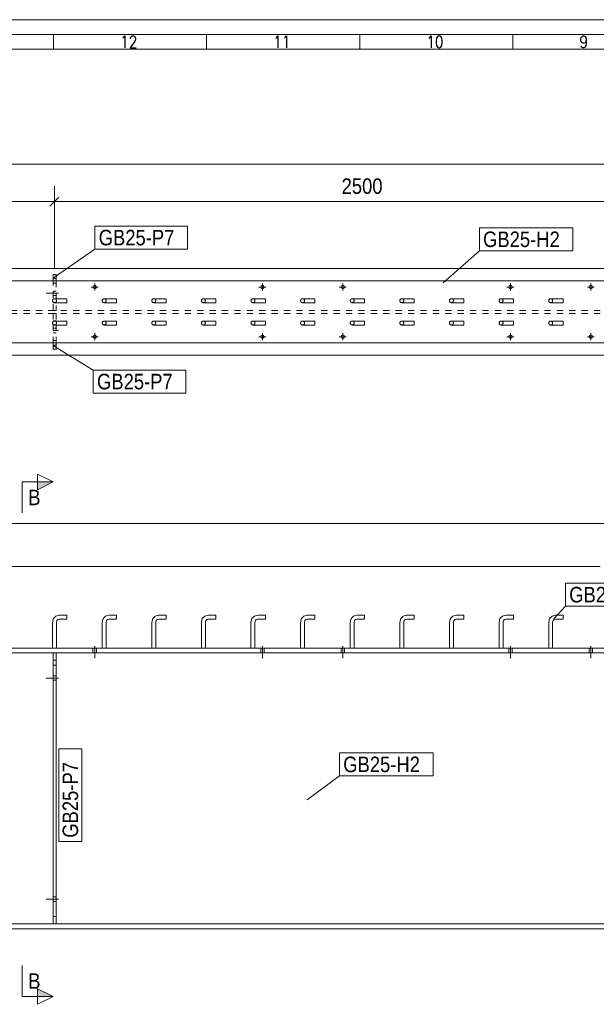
# Model space of a CAD drawing. Header units: millimetres. Extents: x 2 to 405, y 5 to 282.
# Tile 3 of 7: x 101 to 194, y 123 to 282. Entities that reach past the tile are written whole.
import ezdxf

# ---------------------------------------------------------------- set-up
doc = ezdxf.new("R2010")
doc.units = ezdxf.units.MM
for name, pattern in [('XKITLINE00', [0]), ('XKITLINE01', [4, 1, -1, 1, -1]), ('XKITLINE02', [4, 2, -2])]:
    doc.linetypes.add(name, pattern=pattern)
for name, color, linetype, lineweight in [('Bolt', 7, 'Continuous', 0), ('DrawingSheet', 5, 'Continuous', 0), ('OtherObjectType', 1, 'Continuous', 0), ('Part', 2, 'Continuous', 0), ('PartMark', 3, 'Continuous', 0), ('Section', 6, 'Continuous', 0), ('Z-DIMENSIONS', 1, 'Continuous', 0)]:
    doc.layers.add(name, color=color, linetype=linetype, lineweight=lineweight)
doc.styles.add('ARIAL', font='ARIAL.TTF')
doc.styles.add('ROMANS', font='ROMANS__.TTF')

# ---------------------------------------------------------------- blocks, each defined once
blk = doc.blocks.new('*A6')
at = {"layer": 'Part', "linetype": 'XKITLINE00', "lineweight": 0}
for p, q in [((130.39, 185.44), (130.78, 185.83)), ((130.78, 185.83), (131.32, 185.98)), ((131.32, 185.98), (132.56, 185.98)), ((132.56, 185.98), (132.56, 185.88)), ((132.56, 185.88), (132.56, 185.34)), ((130.39, 185.44), (130.24, 184.9)), ((130.24, 184.9), (130.24, 180.66)), ((130.88, 184.9), (130.94, 185.12)), ((130.88, 180.66), (130.88, 184.9)), ((130.94, 185.12), (131.1, 185.28)), ((131.32, 185.34), (131.1, 185.28)), ((132.56, 185.34), (131.32, 185.34))]:
    blk.add_line(p, q, dxfattribs=at)
at = {"layer": 'Part', "linetype": 'XKITLINE01', "lineweight": 0}
blk.add_line((130.24, 180.66), (130.88, 180.66), dxfattribs=at)
blk = doc.blocks.new('*A7')
at = {"layer": 'Part', "linetype": 'XKITLINE01', "lineweight": 0}
for p, q in [((138.39, 185.44), (138.78, 185.83)), ((138.78, 185.83), (139.32, 185.98)), ((139.32, 185.98), (140.56, 185.98)), ((140.56, 185.98), (140.56, 185.34)), ((138.39, 185.44), (138.24, 184.9)), ((138.24, 184.9), (138.24, 180.66)), ((138.88, 184.9), (138.94, 185.12)), ((138.88, 180.66), (138.88, 184.9)), ((138.94, 185.12), (139.1, 185.28)), ((139.32, 185.34), (139.1, 185.28)), ((140.56, 185.34), (139.32, 185.34)), ((138.24, 180.66), (138.88, 180.66))]:
    blk.add_line(p, q, dxfattribs=at)
blk = doc.blocks.new('*A8')
at = {"layer": 'Part', "linetype": 'XKITLINE00', "lineweight": 0}
for p, q in [((138.39, 185.44), (138.78, 185.83)), ((138.78, 185.83), (139.32, 185.98)), ((139.32, 185.98), (140.56, 185.98)), ((140.56, 185.98), (140.56, 185.88)), ((140.56, 185.88), (140.56, 185.34)), ((138.39, 185.44), (138.24, 184.9)), ((138.24, 184.9), (138.24, 180.66)), ((138.88, 184.9), (138.94, 185.12)), ((138.88, 180.66), (138.88, 184.9)), ((138.94, 185.12), (139.1, 185.28)), ((139.32, 185.34), (139.1, 185.28)), ((140.56, 185.34), (139.32, 185.34))]:
    blk.add_line(p, q, dxfattribs=at)
at = {"layer": 'Part', "linetype": 'XKITLINE01', "lineweight": 0}
blk.add_line((138.24, 180.66), (138.88, 180.66), dxfattribs=at)
blk = doc.blocks.new('*A9')
at = {"layer": 'Part', "linetype": 'XKITLINE01', "lineweight": 0}
for p, q in [((146.39, 185.44), (146.78, 185.83)), ((146.78, 185.83), (147.32, 185.98)), ((147.32, 185.98), (148.56, 185.98)), ((148.56, 185.98), (148.56, 185.34)), ((146.39, 185.44), (146.24, 184.9)), ((146.24, 184.9), (146.24, 180.66)), ((146.88, 184.9), (146.94, 185.12)), ((146.88, 180.66), (146.88, 184.9)), ((146.94, 185.12), (147.1, 185.28)), ((147.32, 185.34), (147.1, 185.28)), ((148.56, 185.34), (147.32, 185.34)), ((146.24, 180.66), (146.88, 180.66))]:
    blk.add_line(p, q, dxfattribs=at)
blk = doc.blocks.new('*A10')
at = {"layer": 'Part', "linetype": 'XKITLINE00', "lineweight": 0}
for p, q in [((146.39, 185.44), (146.78, 185.83)), ((146.78, 185.83), (147.32, 185.98)), ((147.32, 185.98), (148.56, 185.98)), ((148.56, 185.98), (148.56, 185.88)), ((148.56, 185.88), (148.56, 185.34)), ((146.39, 185.44), (146.24, 184.9)), ((146.24, 184.9), (146.24, 180.66)), ((146.88, 184.9), (146.94, 185.12)), ((146.88, 180.66), (146.88, 184.9)), ((146.94, 185.12), (147.1, 185.28)), ((147.32, 185.34), (147.1, 185.28)), ((148.56, 185.34), (147.32, 185.34))]:
    blk.add_line(p, q, dxfattribs=at)
at = {"layer": 'Part', "linetype": 'XKITLINE01', "lineweight": 0}
blk.add_line((146.24, 180.66), (146.88, 180.66), dxfattribs=at)
blk = doc.blocks.new('*A11')
at = {"layer": 'Part', "linetype": 'XKITLINE01', "lineweight": 0}
for p, q in [((154.39, 185.44), (154.78, 185.83)), ((154.78, 185.83), (155.32, 185.98)), ((155.32, 185.98), (156.56, 185.98)), ((156.56, 185.98), (156.56, 185.34)), ((154.39, 185.44), (154.24, 184.9)), ((154.24, 184.9), (154.24, 180.66)), ((154.88, 184.9), (154.94, 185.12)), ((154.88, 180.66), (154.88, 184.9)), ((154.94, 185.12), (155.1, 185.28)), ((155.32, 185.34), (155.1, 185.28)), ((156.56, 185.34), (155.32, 185.34)), ((154.24, 180.66), (154.88, 180.66))]:
    blk.add_line(p, q, dxfattribs=at)
blk = doc.blocks.new('*A12')
at = {"layer": 'Part', "linetype": 'XKITLINE00', "lineweight": 0}
for p, q in [((154.39, 185.44), (154.78, 185.83)), ((154.78, 185.83), (155.32, 185.98)), ((155.32, 185.98), (156.56, 185.98)), ((156.56, 185.98), (156.56, 185.88)), ((156.56, 185.88), (156.56, 185.34)), ((154.39, 185.44), (154.24, 184.9)), ((154.24, 184.9), (154.24, 180.66)), ((154.88, 184.9), (154.94, 185.12)), ((154.88, 180.66), (154.88, 184.9)), ((154.94, 185.12), (155.1, 185.28)), ((155.32, 185.34), (155.1, 185.28)), ((156.56, 185.34), (155.32, 185.34))]:
    blk.add_line(p, q, dxfattribs=at)
at = {"layer": 'Part', "linetype": 'XKITLINE01', "lineweight": 0}
blk.add_line((154.24, 180.66), (154.88, 180.66), dxfattribs=at)
blk = doc.blocks.new('*A13')
at = {"layer": 'Part', "linetype": 'XKITLINE01', "lineweight": 0}
for p, q in [((162.39, 185.44), (162.78, 185.83)), ((162.78, 185.83), (163.32, 185.98)), ((163.32, 185.98), (164.56, 185.98)), ((164.56, 185.98), (164.56, 185.34)), ((162.39, 185.44), (162.24, 184.9)), ((162.24, 184.9), (162.24, 180.66)), ((162.88, 184.9), (162.94, 185.12)), ((162.88, 180.66), (162.88, 184.9)), ((162.94, 185.12), (163.1, 185.28)), ((163.32, 185.34), (163.1, 185.28)), ((164.56, 185.34), (163.32, 185.34)), ((162.24, 180.66), (162.88, 180.66))]:
    blk.add_line(p, q, dxfattribs=at)
blk = doc.blocks.new('*A14')
at = {"layer": 'Part', "linetype": 'XKITLINE00', "lineweight": 0}
for p, q in [((162.39, 185.44), (162.78, 185.83)), ((162.78, 185.83), (163.32, 185.98)), ((163.32, 185.98), (164.56, 185.98)), ((164.56, 185.98), (164.56, 185.88)), ((164.56, 185.88), (164.56, 185.34)), ((162.39, 185.44), (162.24, 184.9)), ((162.24, 184.9), (162.24, 180.66)), ((162.88, 184.9), (162.94, 185.12)), ((162.88, 180.66), (162.88, 184.9)), ((162.94, 185.12), (163.1, 185.28)), ((163.32, 185.34), (163.1, 185.28)), ((164.56, 185.34), (163.32, 185.34))]:
    blk.add_line(p, q, dxfattribs=at)
at = {"layer": 'Part', "linetype": 'XKITLINE01', "lineweight": 0}
blk.add_line((162.24, 180.66), (162.88, 180.66), dxfattribs=at)
blk = doc.blocks.new('*A15')
at = {"layer": 'Part', "linetype": 'XKITLINE01', "lineweight": 0}
for p, q in [((170.39, 185.44), (170.78, 185.83)), ((170.78, 185.83), (171.32, 185.98)), ((171.32, 185.98), (172.56, 185.98)), ((172.56, 185.98), (172.56, 185.34)), ((170.39, 185.44), (170.24, 184.9)), ((170.24, 184.9), (170.24, 180.66)), ((170.88, 184.9), (170.94, 185.12)), ((170.88, 180.66), (170.88, 184.9)), ((170.94, 185.12), (171.1, 185.28)), ((171.32, 185.34), (171.1, 185.28)), ((172.56, 185.34), (171.32, 185.34)), ((170.24, 180.66), (170.88, 180.66))]:
    blk.add_line(p, q, dxfattribs=at)
blk = doc.blocks.new('*A16')
at = {"layer": 'Part', "linetype": 'XKITLINE00', "lineweight": 0}
for p, q in [((170.39, 185.44), (170.78, 185.83)), ((170.78, 185.83), (171.32, 185.98)), ((171.32, 185.98), (172.56, 185.98)), ((172.56, 185.98), (172.56, 185.88)), ((172.56, 185.88), (172.56, 185.34)), ((170.39, 185.44), (170.24, 184.9)), ((170.24, 184.9), (170.24, 180.66)), ((170.88, 184.9), (170.94, 185.12)), ((170.88, 180.66), (170.88, 184.9)), ((170.94, 185.12), (171.1, 185.28)), ((171.32, 185.34), (171.1, 185.28)), ((172.56, 185.34), (171.32, 185.34))]:
    blk.add_line(p, q, dxfattribs=at)
at = {"layer": 'Part', "linetype": 'XKITLINE01', "lineweight": 0}
blk.add_line((170.24, 180.66), (170.88, 180.66), dxfattribs=at)
blk = doc.blocks.new('*A17')
at = {"layer": 'Part', "linetype": 'XKITLINE01', "lineweight": 0}
for p, q in [((178.39, 185.44), (178.78, 185.83)), ((178.78, 185.83), (179.32, 185.98)), ((179.32, 185.98), (180.56, 185.98)), ((180.56, 185.98), (180.56, 185.34)), ((178.39, 185.44), (178.24, 184.9)), ((178.24, 184.9), (178.24, 180.66)), ((178.88, 184.9), (178.94, 185.12)), ((178.88, 180.66), (178.88, 184.9)), ((178.94, 185.12), (179.1, 185.28)), ((179.32, 185.34), (179.1, 185.28)), ((180.56, 185.34), (179.32, 185.34)), ((178.24, 180.66), (178.88, 180.66))]:
    blk.add_line(p, q, dxfattribs=at)
blk = doc.blocks.new('*A18')
at = {"layer": 'Part', "linetype": 'XKITLINE00', "lineweight": 0}
for p, q in [((178.39, 185.44), (178.78, 185.83)), ((178.78, 185.83), (179.32, 185.98)), ((179.32, 185.98), (180.56, 185.98)), ((180.56, 185.98), (180.56, 185.88)), ((180.56, 185.88), (180.56, 185.34)), ((178.39, 185.44), (178.24, 184.9)), ((178.24, 184.9), (178.24, 180.66)), ((178.88, 184.9), (178.94, 185.12)), ((178.88, 180.66), (178.88, 184.9)), ((178.94, 185.12), (179.1, 185.28)), ((179.32, 185.34), (179.1, 185.28)), ((180.56, 185.34), (179.32, 185.34))]:
    blk.add_line(p, q, dxfattribs=at)
at = {"layer": 'Part', "linetype": 'XKITLINE01', "lineweight": 0}
blk.add_line((178.24, 180.66), (178.88, 180.66), dxfattribs=at)
blk = doc.blocks.new('*A19')
at = {"layer": 'Part', "linetype": 'XKITLINE01', "lineweight": 0}
for p, q in [((186.39, 185.44), (186.78, 185.83)), ((186.78, 185.83), (187.32, 185.98)), ((187.32, 185.98), (188.56, 185.98)), ((188.56, 185.98), (188.56, 185.34)), ((186.39, 185.44), (186.24, 184.9)), ((186.24, 184.9), (186.24, 180.66)), ((186.88, 184.9), (186.94, 185.12)), ((186.88, 180.66), (186.88, 184.9)), ((186.94, 185.12), (187.1, 185.28)), ((187.32, 185.34), (187.1, 185.28)), ((188.56, 185.34), (187.32, 185.34)), ((186.24, 180.66), (186.88, 180.66))]:
    blk.add_line(p, q, dxfattribs=at)
blk = doc.blocks.new('*A20')
at = {"layer": 'Part', "linetype": 'XKITLINE00', "lineweight": 0}
for p, q in [((186.39, 185.44), (186.78, 185.83)), ((186.78, 185.83), (187.32, 185.98)), ((187.32, 185.98), (188.56, 185.98)), ((188.56, 185.98), (188.56, 185.88)), ((188.56, 185.88), (188.56, 185.34)), ((186.39, 185.44), (186.24, 184.9)), ((186.24, 184.9), (186.24, 180.66)), ((186.88, 184.9), (186.94, 185.12)), ((186.88, 180.66), (186.88, 184.9)), ((186.94, 185.12), (187.1, 185.28)), ((187.32, 185.34), (187.1, 185.28)), ((188.56, 185.34), (187.32, 185.34))]:
    blk.add_line(p, q, dxfattribs=at)
at = {"layer": 'Part', "linetype": 'XKITLINE01', "lineweight": 0}
blk.add_line((186.24, 180.66), (186.88, 180.66), dxfattribs=at)
blk = doc.blocks.new('*A28')
at = {"layer": 'Bolt', "linetype": 'XKITLINE02', "lineweight": 0}
for p, q in [((106.8, 176.22), (106.32, 176.22)), ((106.8, 176.22), (106.32, 176.22)), ((107.2, 175.86), (105, 175.86)), ((107.2, 175.86), (105, 175.86)), ((106.8, 175.5), (106.32, 175.5)), ((106.8, 175.5), (106.32, 175.5))]:
    blk.add_line(p, q, dxfattribs=at)
blk = doc.blocks.new('*A29')
at = {"layer": 'Bolt', "linetype": 'XKITLINE02', "lineweight": 0}
for p, q in [((107.2, 140.22), (105, 140.22)), ((107.2, 140.22), (105, 140.22)), ((106.8, 140.58), (106.32, 140.58)), ((106.8, 140.58), (106.32, 140.58)), ((106.8, 139.86), (106.32, 139.86)), ((106.8, 139.86), (106.32, 139.86))]:
    blk.add_line(p, q, dxfattribs=at)
blk = doc.blocks.new('*A30')
at = {"layer": 'Bolt', "linetype": 'XKITLINE00', "lineweight": 0}
for p, q in [((106.8, 176.22), (106.32, 176.22)), ((106.8, 176.22), (106.32, 176.22)), ((107.2, 175.86), (106.32, 175.86)), ((107.2, 175.86), (106.32, 175.86)), ((106.8, 175.5), (106.32, 175.5)), ((106.8, 175.5), (106.32, 175.5))]:
    blk.add_line(p, q, dxfattribs=at)
blk = doc.blocks.new('*A31')
at = {"layer": 'Bolt', "linetype": 'XKITLINE00', "lineweight": 0}
for p, q in [((106.8, 140.58), (106.32, 140.58)), ((106.8, 140.58), (106.32, 140.58)), ((107.2, 140.22), (106.32, 140.22)), ((107.2, 140.22), (106.32, 140.22)), ((106.8, 139.86), (106.32, 139.86)), ((106.8, 139.86), (106.32, 139.86))]:
    blk.add_line(p, q, dxfattribs=at)
blk = doc.blocks.new('*A42')
at = {"layer": 'Part', "linetype": 'XKITLINE00', "lineweight": 0}
for p, q in [((106.32, 136.22), (106.32, 179.94)), ((106.32, 179.94), (106.8, 179.94)), ((106.8, 136.22), (106.8, 179.94)), ((106.32, 177.94), (106.8, 177.94))]:
    blk.add_line(p, q, dxfattribs=at)
at = {"layer": 'Part', "linetype": 'XKITLINE01', "lineweight": 0}
for p, q in [((106.32, 178.74), (106.8, 178.74)), ((106.32, 137.42), (106.8, 137.42)), ((106.8, 136.22), (106.32, 136.22))]:
    blk.add_line(p, q, dxfattribs=at)
blk = doc.blocks.new('*A43')
at = {"layer": 'Part', "linetype": 'XKITLINE01', "lineweight": 0}
for p, q in [((106.32, 136.22), (106.32, 179.94)), ((106.8, 179.94), (106.32, 179.94)), ((106.8, 179.94), (106.8, 136.22)), ((106.32, 178.74), (106.8, 178.74)), ((106.32, 177.94), (106.8, 177.94)), ((106.8, 137.42), (106.32, 137.42)), ((106.8, 136.22), (106.32, 136.22))]:
    blk.add_line(p, q, dxfattribs=at)
blk = doc.blocks.new('*A44')
at = {"layer": 'Bolt', "linetype": 'XKITLINE00', "lineweight": 0}
for p, q in [((113.04, 180.98), (113.04, 179.06)), ((113.04, 180.98), (113.04, 179.06)), ((140.08, 180.98), (140.08, 179.06)), ((140.08, 180.98), (140.08, 179.06)), ((153.04, 180.98), (153.04, 179.06)), ((153.04, 180.98), (153.04, 179.06)), ((180.08, 180.98), (180.08, 179.06)), ((180.08, 180.98), (180.08, 179.06)), ((193.04, 180.98), (193.04, 179.06)), ((193.04, 180.98), (193.04, 179.06)), ((112.76, 180.66), (112.76, 179.94)), ((112.76, 180.66), (112.76, 179.94)), ((113.32, 180.66), (113.32, 179.94)), ((113.32, 180.66), (113.32, 179.94)), ((139.8, 180.66), (139.8, 179.94)), ((139.8, 180.66), (139.8, 179.94)), ((140.36, 180.66), (140.36, 179.94)), ((140.36, 180.66), (140.36, 179.94)), ((152.76, 180.66), (152.76, 179.94)), ((152.76, 180.66), (152.76, 179.94)), ((153.32, 180.66), (153.32, 179.94)), ((153.32, 180.66), (153.32, 179.94)), ((179.8, 180.66), (179.8, 179.94)), ((179.8, 180.66), (179.8, 179.94)), ((180.36, 180.66), (180.36, 179.94)), ((180.36, 180.66), (180.36, 179.94)), ((192.76, 180.66), (192.76, 179.94)), ((192.76, 180.66), (192.76, 179.94)), ((193.32, 180.66), (193.32, 179.94)), ((193.32, 180.66), (193.32, 179.94))]:
    blk.add_line(p, q, dxfattribs=at)
blk = doc.blocks.new('*A53')
at = {"layer": 'Part', "linetype": 'XKITLINE00', "lineweight": 0}
for p, q in [((376.56, 180.66), (36.56, 180.66)), ((376.56, 179.94), (36.56, 179.94)), ((376.56, 136.22), (36.56, 136.22)), ((36.56, 135.42), (376.56, 135.42))]:
    blk.add_line(p, q, dxfattribs=at)
blk = doc.blocks.new('*A98')
at = {"layer": 'Part', "linetype": 'XKITLINE01', "lineweight": 0}
for p, q in [((106.39, 185.44), (106.78, 185.83)), ((106.78, 185.83), (107.32, 185.98)), ((107.32, 185.98), (108.56, 185.98)), ((108.56, 185.98), (108.56, 185.34)), ((106.39, 185.44), (106.24, 184.9)), ((106.24, 184.9), (106.24, 180.66)), ((106.88, 184.9), (106.94, 185.12)), ((106.88, 180.66), (106.88, 184.9)), ((106.94, 185.12), (107.1, 185.28)), ((107.32, 185.34), (107.1, 185.28)), ((108.56, 185.34), (107.32, 185.34)), ((106.24, 180.66), (106.88, 180.66))]:
    blk.add_line(p, q, dxfattribs=at)
blk = doc.blocks.new('*A99')
at = {"layer": 'Part', "linetype": 'XKITLINE00', "lineweight": 0}
for p, q in [((106.39, 185.44), (106.78, 185.83)), ((106.78, 185.83), (107.32, 185.98)), ((107.32, 185.98), (108.56, 185.98)), ((108.56, 185.98), (108.56, 185.88)), ((108.56, 185.88), (108.56, 185.34)), ((106.39, 185.44), (106.24, 184.9)), ((106.24, 184.9), (106.24, 180.66)), ((106.88, 184.9), (106.94, 185.12)), ((106.88, 180.66), (106.88, 184.9)), ((106.94, 185.12), (107.1, 185.28)), ((107.32, 185.34), (107.1, 185.28)), ((108.56, 185.34), (107.32, 185.34))]:
    blk.add_line(p, q, dxfattribs=at)
at = {"layer": 'Part', "linetype": 'XKITLINE01', "lineweight": 0}
blk.add_line((106.24, 180.66), (106.88, 180.66), dxfattribs=at)
blk = doc.blocks.new('*A100')
at = {"layer": 'Part', "linetype": 'XKITLINE01', "lineweight": 0}
for p, q in [((114.39, 185.44), (114.78, 185.83)), ((114.78, 185.83), (115.32, 185.98)), ((115.32, 185.98), (116.56, 185.98)), ((116.56, 185.98), (116.56, 185.34)), ((114.39, 185.44), (114.24, 184.9)), ((114.24, 184.9), (114.24, 180.66)), ((114.88, 184.9), (114.94, 185.12)), ((114.88, 180.66), (114.88, 184.9)), ((114.94, 185.12), (115.1, 185.28)), ((115.32, 185.34), (115.1, 185.28)), ((116.56, 185.34), (115.32, 185.34)), ((114.24, 180.66), (114.88, 180.66))]:
    blk.add_line(p, q, dxfattribs=at)
blk = doc.blocks.new('*A101')
at = {"layer": 'Part', "linetype": 'XKITLINE00', "lineweight": 0}
for p, q in [((114.39, 185.44), (114.78, 185.83)), ((114.78, 185.83), (115.32, 185.98)), ((115.32, 185.98), (116.56, 185.98)), ((116.56, 185.98), (116.56, 185.88)), ((116.56, 185.88), (116.56, 185.34)), ((114.39, 185.44), (114.24, 184.9)), ((114.24, 184.9), (114.24, 180.66)), ((114.88, 184.9), (114.94, 185.12)), ((114.88, 180.66), (114.88, 184.9)), ((114.94, 185.12), (115.1, 185.28)), ((115.32, 185.34), (115.1, 185.28)), ((116.56, 185.34), (115.32, 185.34))]:
    blk.add_line(p, q, dxfattribs=at)
at = {"layer": 'Part', "linetype": 'XKITLINE01', "lineweight": 0}
blk.add_line((114.24, 180.66), (114.88, 180.66), dxfattribs=at)
blk = doc.blocks.new('*A102')
at = {"layer": 'Part', "linetype": 'XKITLINE01', "lineweight": 0}
for p, q in [((122.39, 185.44), (122.78, 185.83)), ((122.78, 185.83), (123.32, 185.98)), ((123.32, 185.98), (124.56, 185.98)), ((124.56, 185.98), (124.56, 185.34)), ((122.39, 185.44), (122.24, 184.9)), ((122.24, 184.9), (122.24, 180.66)), ((122.88, 184.9), (122.94, 185.12)), ((122.88, 180.66), (122.88, 184.9)), ((122.94, 185.12), (123.1, 185.28)), ((123.32, 185.34), (123.1, 185.28)), ((124.56, 185.34), (123.32, 185.34)), ((122.24, 180.66), (122.88, 180.66))]:
    blk.add_line(p, q, dxfattribs=at)
blk = doc.blocks.new('*A103')
at = {"layer": 'Part', "linetype": 'XKITLINE00', "lineweight": 0}
for p, q in [((122.39, 185.44), (122.78, 185.83)), ((122.78, 185.83), (123.32, 185.98)), ((123.32, 185.98), (124.56, 185.98)), ((124.56, 185.98), (124.56, 185.88)), ((124.56, 185.88), (124.56, 185.34)), ((122.39, 185.44), (122.24, 184.9)), ((122.24, 184.9), (122.24, 180.66)), ((122.88, 184.9), (122.94, 185.12)), ((122.88, 180.66), (122.88, 184.9)), ((122.94, 185.12), (123.1, 185.28)), ((123.32, 185.34), (123.1, 185.28)), ((124.56, 185.34), (123.32, 185.34))]:
    blk.add_line(p, q, dxfattribs=at)
at = {"layer": 'Part', "linetype": 'XKITLINE01', "lineweight": 0}
blk.add_line((122.24, 180.66), (122.88, 180.66), dxfattribs=at)
blk = doc.blocks.new('*A104')
at = {"layer": 'Part', "linetype": 'XKITLINE01', "lineweight": 0}
for p, q in [((130.39, 185.44), (130.78, 185.83)), ((130.78, 185.83), (131.32, 185.98)), ((131.32, 185.98), (132.56, 185.98)), ((132.56, 185.98), (132.56, 185.34)), ((130.39, 185.44), (130.24, 184.9)), ((130.24, 184.9), (130.24, 180.66)), ((130.88, 184.9), (130.94, 185.12)), ((130.88, 180.66), (130.88, 184.9)), ((130.94, 185.12), (131.1, 185.28)), ((131.32, 185.34), (131.1, 185.28)), ((132.56, 185.34), (131.32, 185.34)), ((130.24, 180.66), (130.88, 180.66))]:
    blk.add_line(p, q, dxfattribs=at)
blk = doc.blocks.new('*A111')
at = {"layer": 'Part', "linetype": 'XKITLINE00', "lineweight": 0}
for p, q in [((130.34, 233.33), (130.56, 233.42)), ((132.56, 233.42), (130.56, 233.42)), ((132.56, 232.78), (132.56, 233.42)), ((130.24, 233.1), (130.34, 233.33)), ((130.34, 232.88), (130.24, 233.1)), ((130.56, 232.78), (130.34, 232.88)), ((132.56, 232.78), (130.56, 232.78))]:
    blk.add_line(p, q, dxfattribs=at)
at = {"layer": 'Part', "linetype": 'XKITLINE01', "lineweight": 0}
for start, end in [(0, 180), (180, 0)]:
    blk.add_arc((130.56, 233.1), 0.32, start, end, dxfattribs=at)
blk = doc.blocks.new('*A112')
at = {"layer": 'Part', "linetype": 'XKITLINE00', "lineweight": 0}
for p, q in [((138.24, 236.7), (138.34, 236.93)), ((138.34, 236.48), (138.24, 236.7)), ((138.34, 236.93), (138.56, 237.02)), ((140.56, 237.02), (138.56, 237.02)), ((140.56, 236.38), (140.56, 237.02)), ((138.56, 236.38), (138.34, 236.48)), ((140.56, 236.38), (138.56, 236.38))]:
    blk.add_line(p, q, dxfattribs=at)
at = {"layer": 'Part', "linetype": 'XKITLINE01', "lineweight": 0}
for start, end in [(0, 180), (180, 0)]:
    blk.add_arc((138.56, 236.7), 0.32, start, end, dxfattribs=at)
blk = doc.blocks.new('*A113')
at = {"layer": 'Part', "linetype": 'XKITLINE00', "lineweight": 0}
for p, q in [((138.34, 233.33), (138.56, 233.42)), ((140.56, 233.42), (138.56, 233.42)), ((140.56, 232.78), (140.56, 233.42)), ((138.24, 233.1), (138.34, 233.33)), ((138.34, 232.88), (138.24, 233.1)), ((138.56, 232.78), (138.34, 232.88)), ((140.56, 232.78), (138.56, 232.78))]:
    blk.add_line(p, q, dxfattribs=at)
at = {"layer": 'Part', "linetype": 'XKITLINE01', "lineweight": 0}
for start, end in [(0, 180), (180, 0)]:
    blk.add_arc((138.56, 233.1), 0.32, start, end, dxfattribs=at)
blk = doc.blocks.new('*A114')
at = {"layer": 'Part', "linetype": 'XKITLINE00', "lineweight": 0}
for p, q in [((146.24, 236.7), (146.34, 236.93)), ((146.34, 236.48), (146.24, 236.7)), ((146.34, 236.93), (146.56, 237.02)), ((148.56, 237.02), (146.56, 237.02)), ((148.56, 236.38), (148.56, 237.02)), ((146.56, 236.38), (146.34, 236.48)), ((148.56, 236.38), (146.56, 236.38))]:
    blk.add_line(p, q, dxfattribs=at)
at = {"layer": 'Part', "linetype": 'XKITLINE01', "lineweight": 0}
for start, end in [(0, 180), (180, 0)]:
    blk.add_arc((146.56, 236.7), 0.32, start, end, dxfattribs=at)
blk = doc.blocks.new('*A115')
at = {"layer": 'Part', "linetype": 'XKITLINE00', "lineweight": 0}
for p, q in [((146.34, 233.33), (146.56, 233.42)), ((148.56, 233.42), (146.56, 233.42)), ((148.56, 232.78), (148.56, 233.42)), ((146.24, 233.1), (146.34, 233.33)), ((146.34, 232.88), (146.24, 233.1)), ((146.56, 232.78), (146.34, 232.88)), ((148.56, 232.78), (146.56, 232.78))]:
    blk.add_line(p, q, dxfattribs=at)
at = {"layer": 'Part', "linetype": 'XKITLINE01', "lineweight": 0}
for start, end in [(0, 180), (180, 0)]:
    blk.add_arc((146.56, 233.1), 0.32, start, end, dxfattribs=at)
blk = doc.blocks.new('*A116')
at = {"layer": 'Part', "linetype": 'XKITLINE00', "lineweight": 0}
for p, q in [((154.24, 236.7), (154.34, 236.93)), ((154.34, 236.48), (154.24, 236.7)), ((154.34, 236.93), (154.56, 237.02)), ((156.56, 237.02), (154.56, 237.02)), ((156.56, 236.38), (156.56, 237.02)), ((154.56, 236.38), (154.34, 236.48)), ((156.56, 236.38), (154.56, 236.38))]:
    blk.add_line(p, q, dxfattribs=at)
at = {"layer": 'Part', "linetype": 'XKITLINE01', "lineweight": 0}
for start, end in [(0, 180), (180, 0)]:
    blk.add_arc((154.56, 236.7), 0.32, start, end, dxfattribs=at)
blk = doc.blocks.new('*A117')
at = {"layer": 'Part', "linetype": 'XKITLINE00', "lineweight": 0}
for p, q in [((154.34, 233.33), (154.56, 233.42)), ((156.56, 233.42), (154.56, 233.42)), ((156.56, 232.78), (156.56, 233.42)), ((154.24, 233.1), (154.34, 233.33)), ((154.34, 232.88), (154.24, 233.1)), ((154.56, 232.78), (154.34, 232.88)), ((156.56, 232.78), (154.56, 232.78))]:
    blk.add_line(p, q, dxfattribs=at)
at = {"layer": 'Part', "linetype": 'XKITLINE01', "lineweight": 0}
for start, end in [(0, 180), (180, 0)]:
    blk.add_arc((154.56, 233.1), 0.32, start, end, dxfattribs=at)
blk = doc.blocks.new('*A118')
at = {"layer": 'Part', "linetype": 'XKITLINE00', "lineweight": 0}
for p, q in [((162.24, 236.7), (162.34, 236.93)), ((162.34, 236.48), (162.24, 236.7)), ((162.34, 236.93), (162.56, 237.02)), ((164.56, 237.02), (162.56, 237.02)), ((164.56, 236.38), (164.56, 237.02)), ((162.56, 236.38), (162.34, 236.48)), ((164.56, 236.38), (162.56, 236.38))]:
    blk.add_line(p, q, dxfattribs=at)
at = {"layer": 'Part', "linetype": 'XKITLINE01', "lineweight": 0}
for start, end in [(0, 180), (180, 0)]:
    blk.add_arc((162.56, 236.7), 0.32, start, end, dxfattribs=at)
blk = doc.blocks.new('*A119')
at = {"layer": 'Part', "linetype": 'XKITLINE00', "lineweight": 0}
for p, q in [((162.34, 233.33), (162.56, 233.42)), ((164.56, 233.42), (162.56, 233.42)), ((164.56, 232.78), (164.56, 233.42)), ((162.24, 233.1), (162.34, 233.33)), ((162.34, 232.88), (162.24, 233.1)), ((162.56, 232.78), (162.34, 232.88)), ((164.56, 232.78), (162.56, 232.78))]:
    blk.add_line(p, q, dxfattribs=at)
at = {"layer": 'Part', "linetype": 'XKITLINE01', "lineweight": 0}
for start, end in [(0, 180), (180, 0)]:
    blk.add_arc((162.56, 233.1), 0.32, start, end, dxfattribs=at)
blk = doc.blocks.new('*A120')
at = {"layer": 'Part', "linetype": 'XKITLINE00', "lineweight": 0}
for p, q in [((170.24, 236.7), (170.34, 236.93)), ((170.34, 236.48), (170.24, 236.7)), ((170.34, 236.93), (170.56, 237.02)), ((172.56, 237.02), (170.56, 237.02)), ((172.56, 236.38), (172.56, 237.02)), ((170.56, 236.38), (170.34, 236.48)), ((172.56, 236.38), (170.56, 236.38))]:
    blk.add_line(p, q, dxfattribs=at)
at = {"layer": 'Part', "linetype": 'XKITLINE01', "lineweight": 0}
for start, end in [(0, 180), (180, 0)]:
    blk.add_arc((170.56, 236.7), 0.32, start, end, dxfattribs=at)
blk = doc.blocks.new('*A121')
at = {"layer": 'Part', "linetype": 'XKITLINE00', "lineweight": 0}
for p, q in [((170.34, 233.33), (170.56, 233.42)), ((172.56, 233.42), (170.56, 233.42)), ((172.56, 232.78), (172.56, 233.42)), ((170.24, 233.1), (170.34, 233.33)), ((170.34, 232.88), (170.24, 233.1)), ((170.56, 232.78), (170.34, 232.88)), ((172.56, 232.78), (170.56, 232.78))]:
    blk.add_line(p, q, dxfattribs=at)
at = {"layer": 'Part', "linetype": 'XKITLINE01', "lineweight": 0}
for start, end in [(0, 180), (180, 0)]:
    blk.add_arc((170.56, 233.1), 0.32, start, end, dxfattribs=at)
blk = doc.blocks.new('*A122')
at = {"layer": 'Part', "linetype": 'XKITLINE00', "lineweight": 0}
for p, q in [((178.24, 236.7), (178.34, 236.93)), ((178.34, 236.48), (178.24, 236.7)), ((178.34, 236.93), (178.56, 237.02)), ((180.56, 237.02), (178.56, 237.02)), ((180.56, 236.38), (180.56, 237.02)), ((178.56, 236.38), (178.34, 236.48)), ((180.56, 236.38), (178.56, 236.38))]:
    blk.add_line(p, q, dxfattribs=at)
at = {"layer": 'Part', "linetype": 'XKITLINE01', "lineweight": 0}
for start, end in [(0, 180), (180, 0)]:
    blk.add_arc((178.56, 236.7), 0.32, start, end, dxfattribs=at)
blk = doc.blocks.new('*A123')
at = {"layer": 'Part', "linetype": 'XKITLINE00', "lineweight": 0}
for p, q in [((178.34, 233.33), (178.56, 233.42)), ((180.56, 233.42), (178.56, 233.42)), ((180.56, 232.78), (180.56, 233.42)), ((178.24, 233.1), (178.34, 233.33)), ((178.34, 232.88), (178.24, 233.1)), ((178.56, 232.78), (178.34, 232.88)), ((180.56, 232.78), (178.56, 232.78))]:
    blk.add_line(p, q, dxfattribs=at)
at = {"layer": 'Part', "linetype": 'XKITLINE01', "lineweight": 0}
for start, end in [(0, 180), (180, 0)]:
    blk.add_arc((178.56, 233.1), 0.32, start, end, dxfattribs=at)
blk = doc.blocks.new('*A124')
at = {"layer": 'Part', "linetype": 'XKITLINE00', "lineweight": 0}
for p, q in [((186.24, 236.7), (186.34, 236.93)), ((186.34, 236.48), (186.24, 236.7)), ((186.34, 236.93), (186.56, 237.02)), ((188.56, 237.02), (186.56, 237.02)), ((188.56, 236.38), (188.56, 237.02)), ((186.56, 236.38), (186.34, 236.48)), ((188.56, 236.38), (186.56, 236.38))]:
    blk.add_line(p, q, dxfattribs=at)
at = {"layer": 'Part', "linetype": 'XKITLINE01', "lineweight": 0}
for start, end in [(0, 180), (180, 0)]:
    blk.add_arc((186.56, 236.7), 0.32, start, end, dxfattribs=at)
blk = doc.blocks.new('*A125')
at = {"layer": 'Part', "linetype": 'XKITLINE00', "lineweight": 0}
for p, q in [((186.34, 233.33), (186.56, 233.42)), ((188.56, 233.42), (186.56, 233.42)), ((188.56, 232.78), (188.56, 233.42)), ((186.24, 233.1), (186.34, 233.33)), ((186.34, 232.88), (186.24, 233.1)), ((186.56, 232.78), (186.34, 232.88)), ((188.56, 232.78), (186.56, 232.78))]:
    blk.add_line(p, q, dxfattribs=at)
at = {"layer": 'Part', "linetype": 'XKITLINE01', "lineweight": 0}
for start, end in [(0, 180), (180, 0)]:
    blk.add_arc((186.56, 233.1), 0.32, start, end, dxfattribs=at)
blk = doc.blocks.new('*A133')
at = {"layer": 'Bolt', "linetype": 'XKITLINE02', "lineweight": 0}
for p, q in [((107.2, 239.9), (105, 239.9)), ((106.8, 240.26), (106.32, 240.26)), ((106.8, 239.54), (106.32, 239.54)), ((106.8, 238.26), (106.32, 238.26)), ((107.2, 237.9), (105, 237.9)), ((106.8, 237.54), (106.32, 237.54))]:
    blk.add_line(p, q, dxfattribs=at)
blk = doc.blocks.new('*A134')
at = {"layer": 'Bolt', "linetype": 'XKITLINE02', "lineweight": 0}
for p, q in [((107.2, 239.9), (105, 239.9)), ((106.8, 240.26), (106.32, 240.26)), ((106.8, 239.54), (106.32, 239.54)), ((106.8, 238.26), (106.32, 238.26)), ((107.2, 237.9), (105, 237.9)), ((106.8, 237.54), (106.32, 237.54))]:
    blk.add_line(p, q, dxfattribs=at)
blk = doc.blocks.new('*A135')
at = {"layer": 'Bolt', "linetype": 'XKITLINE02', "lineweight": 0}
for p, q in [((106.8, 232.26), (106.32, 232.26)), ((107.2, 231.9), (106.32, 231.9)), ((106.8, 231.54), (106.32, 231.54)), ((106.8, 230.26), (106.32, 230.26)), ((107.2, 229.9), (106.32, 229.9)), ((106.8, 229.54), (106.32, 229.54))]:
    blk.add_line(p, q, dxfattribs=at)
blk = doc.blocks.new('*A136')
at = {"layer": 'Bolt', "linetype": 'XKITLINE02', "lineweight": 0}
for p, q in [((106.8, 232.26), (106.32, 232.26)), ((107.2, 231.9), (106.32, 231.9)), ((106.8, 231.54), (106.32, 231.54)), ((106.8, 230.26), (106.32, 230.26)), ((107.2, 229.9), (106.32, 229.9)), ((106.8, 229.54), (106.32, 229.54))]:
    blk.add_line(p, q, dxfattribs=at)
blk = doc.blocks.new('*A141')
at = {"layer": 'Part', "linetype": 'XKITLINE00', "lineweight": 0}
for p, q in [((36.56, 241.9), (376.56, 241.9)), ((376.56, 239.9), (36.56, 239.9)), ((376.56, 229.9), (36.56, 229.9)), ((36.56, 227.9), (376.56, 227.9))]:
    blk.add_line(p, q, dxfattribs=at)
at = {"layer": 'Part', "linetype": 'XKITLINE01', "lineweight": 0}
for p, q in [((376.56, 235.14), (36.56, 235.14)), ((376.56, 234.66), (36.56, 234.66))]:
    blk.add_line(p, q, dxfattribs=at)
blk = doc.blocks.new('*A146')
at = {"layer": 'Part', "linetype": 'XKITLINE00', "lineweight": 0}
for p, q in [((106.32, 240.9), (106.32, 239.9)), ((106.8, 240.9), (106.32, 240.9)), ((106.8, 239.9), (106.8, 240.9))]:
    blk.add_line(p, q, dxfattribs=at)
at = {"layer": 'Part', "linetype": 'XKITLINE01', "lineweight": 0}
for p, q in [((106.32, 239.9), (106.8, 239.9)), ((106.32, 235.14), (106.32, 239.9)), ((106.8, 239.9), (106.8, 235.14)), ((106.8, 236.34), (106.32, 236.34)), ((106.8, 235.14), (106.32, 235.14))]:
    blk.add_line(p, q, dxfattribs=at)
blk = doc.blocks.new('*A147')
at = {"layer": 'Part', "linetype": 'XKITLINE01', "lineweight": 0}
for p, q in [((106.8, 234.66), (106.32, 234.66)), ((106.32, 229.9), (106.32, 234.66)), ((106.32, 234.66), (106.32, 233.52)), ((106.8, 233.46), (106.32, 233.46)), ((106.8, 229.9), (106.8, 234.66)), ((106.8, 234.66), (106.8, 233.52)), ((106.8, 229.9), (106.32, 229.9))]:
    blk.add_line(p, q, dxfattribs=at)
at = {"layer": 'Part', "linetype": 'XKITLINE00', "lineweight": 0}
for p, q in [((106.32, 229.9), (106.32, 228.9)), ((106.8, 228.9), (106.32, 228.9)), ((106.8, 229.9), (106.8, 228.9))]:
    blk.add_line(p, q, dxfattribs=at)
blk = doc.blocks.new('*A157')
at = {"layer": 'Bolt', "linetype": 'XKITLINE00', "lineweight": 0}
for p, q in [((113.6, 238.9), (112.48, 238.9)), ((113.04, 239.46), (113.04, 238.34)), ((140.64, 238.9), (139.52, 238.9)), ((140.08, 239.46), (140.08, 238.34)), ((153.6, 238.9), (152.48, 238.9)), ((153.04, 239.46), (153.04, 238.34)), ((180.64, 238.9), (179.52, 238.9)), ((180.08, 239.46), (180.08, 238.34)), ((193.6, 238.9), (192.48, 238.9)), ((193.04, 239.46), (193.04, 238.34)), ((113.6, 230.9), (112.48, 230.9)), ((113.04, 231.46), (113.04, 230.34)), ((140.64, 230.9), (139.52, 230.9)), ((140.08, 231.46), (140.08, 230.34)), ((153.6, 230.9), (152.48, 230.9)), ((153.04, 231.46), (153.04, 230.34)), ((180.64, 230.9), (179.52, 230.9)), ((180.08, 231.46), (180.08, 230.34)), ((193.6, 230.9), (192.48, 230.9)), ((193.04, 231.46), (193.04, 230.34))]:
    blk.add_line(p, q, dxfattribs=at)
for centre in [(113.04, 238.9), (140.08, 238.9), (153.04, 238.9), (180.08, 238.9), (193.04, 238.9), (113.04, 230.9), (140.08, 230.9), (153.04, 230.9), (180.08, 230.9), (193.04, 230.9)]:
    blk.add_circle(centre, 0.28, dxfattribs=at)
blk = doc.blocks.new('*A173')
at = {"layer": 'Part', "linetype": 'XKITLINE00', "lineweight": 0}
for p, q in [((106.24, 236.7), (106.34, 236.93)), ((106.34, 236.48), (106.24, 236.7)), ((106.34, 236.93), (106.56, 237.02)), ((108.56, 237.02), (106.56, 237.02)), ((108.56, 236.38), (108.56, 237.02)), ((106.56, 236.38), (106.34, 236.48)), ((108.56, 236.38), (106.56, 236.38))]:
    blk.add_line(p, q, dxfattribs=at)
at = {"layer": 'Part', "linetype": 'XKITLINE01', "lineweight": 0}
for start, end in [(0, 180), (180, 0)]:
    blk.add_arc((106.56, 236.7), 0.32, start, end, dxfattribs=at)
blk = doc.blocks.new('*A174')
at = {"layer": 'Part', "linetype": 'XKITLINE00', "lineweight": 0}
for p, q in [((106.34, 233.33), (106.56, 233.42)), ((108.56, 233.42), (106.56, 233.42)), ((108.56, 232.78), (108.56, 233.42)), ((106.24, 233.1), (106.34, 233.33)), ((106.34, 232.88), (106.24, 233.1)), ((106.56, 232.78), (106.34, 232.88)), ((108.56, 232.78), (106.56, 232.78))]:
    blk.add_line(p, q, dxfattribs=at)
at = {"layer": 'Part', "linetype": 'XKITLINE01', "lineweight": 0}
for start, end in [(0, 180), (180, 0)]:
    blk.add_arc((106.56, 233.1), 0.32, start, end, dxfattribs=at)
blk = doc.blocks.new('*A175')
at = {"layer": 'Part', "linetype": 'XKITLINE00', "lineweight": 0}
for p, q in [((114.24, 236.7), (114.34, 236.93)), ((114.34, 236.48), (114.24, 236.7)), ((114.34, 236.93), (114.56, 237.02)), ((116.56, 237.02), (114.56, 237.02)), ((116.56, 236.38), (116.56, 237.02)), ((114.56, 236.38), (114.34, 236.48)), ((116.56, 236.38), (114.56, 236.38))]:
    blk.add_line(p, q, dxfattribs=at)
at = {"layer": 'Part', "linetype": 'XKITLINE01', "lineweight": 0}
for start, end in [(0, 180), (180, 0)]:
    blk.add_arc((114.56, 236.7), 0.32, start, end, dxfattribs=at)
blk = doc.blocks.new('*A176')
at = {"layer": 'Part', "linetype": 'XKITLINE00', "lineweight": 0}
for p, q in [((114.34, 233.33), (114.56, 233.42)), ((116.56, 233.42), (114.56, 233.42)), ((116.56, 232.78), (116.56, 233.42)), ((114.24, 233.1), (114.34, 233.33)), ((114.34, 232.88), (114.24, 233.1)), ((114.56, 232.78), (114.34, 232.88)), ((116.56, 232.78), (114.56, 232.78))]:
    blk.add_line(p, q, dxfattribs=at)
at = {"layer": 'Part', "linetype": 'XKITLINE01', "lineweight": 0}
for start, end in [(0, 180), (180, 0)]:
    blk.add_arc((114.56, 233.1), 0.32, start, end, dxfattribs=at)
blk = doc.blocks.new('*A177')
at = {"layer": 'Part', "linetype": 'XKITLINE00', "lineweight": 0}
for p, q in [((122.24, 236.7), (122.34, 236.93)), ((122.34, 236.48), (122.24, 236.7)), ((122.34, 236.93), (122.56, 237.02)), ((124.56, 237.02), (122.56, 237.02)), ((124.56, 236.38), (124.56, 237.02)), ((122.56, 236.38), (122.34, 236.48)), ((124.56, 236.38), (122.56, 236.38))]:
    blk.add_line(p, q, dxfattribs=at)
at = {"layer": 'Part', "linetype": 'XKITLINE01', "lineweight": 0}
for start, end in [(0, 180), (180, 0)]:
    blk.add_arc((122.56, 236.7), 0.32, start, end, dxfattribs=at)
blk = doc.blocks.new('*A178')
at = {"layer": 'Part', "linetype": 'XKITLINE00', "lineweight": 0}
for p, q in [((122.34, 233.33), (122.56, 233.42)), ((124.56, 233.42), (122.56, 233.42)), ((124.56, 232.78), (124.56, 233.42)), ((122.24, 233.1), (122.34, 233.33)), ((122.34, 232.88), (122.24, 233.1)), ((122.56, 232.78), (122.34, 232.88)), ((124.56, 232.78), (122.56, 232.78))]:
    blk.add_line(p, q, dxfattribs=at)
at = {"layer": 'Part', "linetype": 'XKITLINE01', "lineweight": 0}
for start, end in [(0, 180), (180, 0)]:
    blk.add_arc((122.56, 233.1), 0.32, start, end, dxfattribs=at)
blk = doc.blocks.new('*A179')
at = {"layer": 'Part', "linetype": 'XKITLINE00', "lineweight": 0}
for p, q in [((130.24, 236.7), (130.34, 236.93)), ((130.34, 236.48), (130.24, 236.7)), ((130.34, 236.93), (130.56, 237.02)), ((132.56, 237.02), (130.56, 237.02)), ((132.56, 236.38), (132.56, 237.02)), ((130.56, 236.38), (130.34, 236.48)), ((132.56, 236.38), (130.56, 236.38))]:
    blk.add_line(p, q, dxfattribs=at)
at = {"layer": 'Part', "linetype": 'XKITLINE01', "lineweight": 0}
for start, end in [(0, 180), (180, 0)]:
    blk.add_arc((130.56, 236.7), 0.32, start, end, dxfattribs=at)
blk = doc.blocks.new('*A245')
at = {"layer": 'DrawingSheet', "linetype": 'XKITLINE00', "lineweight": 0}
blk.add_line((405, 282), (5, 282), dxfattribs=at)
blk = doc.blocks.new('*A247')
at = {"layer": 'OtherObjectType', "linetype": 'XKITLINE00', "lineweight": 0}
for p, q in [((405, 282), (5, 282)), ((7.38, 279.62), (402.62, 279.62)), ((402.62, 279.62), (7.38, 279.62)), ((106.4, 279.62), (106.4, 277.24)), ((131.09, 279.62), (131.09, 277.24)), ((155.77, 279.62), (155.77, 277.24)), ((180.46, 279.62), (180.46, 277.24)), ((9.76, 277.24), (402.62, 277.24))]:
    blk.add_line(p, q, dxfattribs=at)
at = {"layer": 'OtherObjectType', "style": 'ROMANS', "width": 0.85}
for s, height, p in [('12', 1.903, (117.14, 277.48)), ('11', 1.903, (141.83, 277.48)), ('10', 1.903, (166.51, 277.48)), ('9', 1.9, (191.2, 277.48))]:
    blk.add_text(s, height=height, dxfattribs=at).set_placement(p)
blk = doc.blocks.new('*A248')
at = {"layer": 'Z-DIMENSIONS', "linetype": 'XKITLINE00', "lineweight": 0}
blk.add_line((36.56, 200.78), (376.56, 200.78), dxfattribs=at)
blk = doc.blocks.new('*A252')
at = {"layer": 'Z-DIMENSIONS', "linetype": 'XKITLINE00', "lineweight": 0}
blk.add_line((186.56, 193.86), (194.56, 193.86), dxfattribs=at)
blk = doc.blocks.new('*A253')
at = {"layer": 'PartMark', "linetype": 'XKITLINE00', "lineweight": 0}
for p, q in [((188.95, 191.16), (206.27, 191.16)), ((188.95, 187.46), (188.95, 191.16)), ((206.27, 187.46), (206.27, 191.16)), ((187.09, 185.4), (188.95, 187.46)), ((188.95, 187.46), (206.27, 187.46))]:
    blk.add_line(p, q, dxfattribs=at)
at = {"layer": 'PartMark', "style": 'ARIAL', "width": 0.85}
blk.add_text('GB25-SC1', height=2.5, dxfattribs=at).set_placement((189.55, 188.06))
blk = doc.blocks.new('*A260')
at = {"layer": 'Z-DIMENSIONS', "linetype": 'XKITLINE00', "lineweight": 0}
blk.add_line((98.56, 193.86), (106.56, 193.86), dxfattribs=at)
blk = doc.blocks.new('*A261')
at = {"layer": 'Z-DIMENSIONS', "linetype": 'XKITLINE00', "lineweight": 0}
blk.add_line((106.56, 193.86), (114.56, 193.86), dxfattribs=at)
blk = doc.blocks.new('*A262')
at = {"layer": 'Z-DIMENSIONS', "linetype": 'XKITLINE00', "lineweight": 0}
blk.add_line((114.56, 193.86), (122.56, 193.86), dxfattribs=at)
blk = doc.blocks.new('*A263')
at = {"layer": 'Z-DIMENSIONS', "linetype": 'XKITLINE00', "lineweight": 0}
blk.add_line((122.56, 193.86), (130.56, 193.86), dxfattribs=at)
blk = doc.blocks.new('*A264')
at = {"layer": 'Z-DIMENSIONS', "linetype": 'XKITLINE00', "lineweight": 0}
blk.add_line((130.56, 193.86), (138.56, 193.86), dxfattribs=at)
blk = doc.blocks.new('*A265')
at = {"layer": 'Z-DIMENSIONS', "linetype": 'XKITLINE00', "lineweight": 0}
blk.add_line((138.56, 193.86), (146.56, 193.86), dxfattribs=at)
blk = doc.blocks.new('*A266')
at = {"layer": 'Z-DIMENSIONS', "linetype": 'XKITLINE00', "lineweight": 0}
blk.add_line((146.56, 193.86), (154.56, 193.86), dxfattribs=at)
blk = doc.blocks.new('*A267')
at = {"layer": 'Z-DIMENSIONS', "linetype": 'XKITLINE00', "lineweight": 0}
blk.add_line((154.56, 193.86), (162.56, 193.86), dxfattribs=at)
blk = doc.blocks.new('*A268')
at = {"layer": 'Z-DIMENSIONS', "linetype": 'XKITLINE00', "lineweight": 0}
blk.add_line((162.56, 193.86), (170.56, 193.86), dxfattribs=at)
blk = doc.blocks.new('*A269')
at = {"layer": 'Z-DIMENSIONS', "linetype": 'XKITLINE00', "lineweight": 0}
blk.add_line((170.56, 193.86), (178.56, 193.86), dxfattribs=at)
blk = doc.blocks.new('*A270')
at = {"layer": 'Z-DIMENSIONS', "linetype": 'XKITLINE00', "lineweight": 0}
blk.add_line((178.56, 193.86), (186.56, 193.86), dxfattribs=at)
blk = doc.blocks.new('*A271')
at = {"layer": 'Section'}
for points in [[(103.82, 207.48), (106.32, 207.48), (103.82, 206.23)], [(103.82, 125.77), (106.32, 124.52), (103.82, 124.52)]]:
    blk.add_hatch(color=256, dxfattribs=at).paths.add_polyline_path(points, flags=17)
at = {"layer": 'Section', "linetype": 'XKITLINE00', "lineweight": 0}
for p, q in [((103.82, 206.23), (103.82, 208.73)), ((103.82, 208.73), (106.32, 207.48)), ((101.32, 207.48), (101.32, 202.48)), ((101.32, 207.48), (106.32, 207.48)), ((106.32, 207.48), (103.82, 206.23)), ((101.32, 124.52), (101.32, 129.52)), ((106.32, 124.52), (103.82, 125.77)), ((103.82, 125.77), (103.82, 123.27)), ((101.32, 124.52), (106.32, 124.52)), ((106.32, 124.52), (103.82, 123.27))]:
    blk.add_line(p, q, dxfattribs=at)
at = {"layer": 'Section', "style": 'ARIAL', "width": 0.85}
for p in [(102.32, 203.73), (102.32, 125.77)]:
    blk.add_text('B', height=2.5, dxfattribs=at).set_placement(p)
blk = doc.blocks.new('*A273')
at = {"layer": 'PartMark', "linetype": 'XKITLINE00', "lineweight": 0}
for p, q in [((152.51, 163.8), (167.6, 163.8)), ((152.51, 160.1), (152.51, 163.8)), ((167.6, 160.1), (167.6, 163.8)), ((147.28, 156.21), (152.51, 160.1)), ((152.51, 160.1), (167.6, 160.1))]:
    blk.add_line(p, q, dxfattribs=at)
at = {"layer": 'PartMark', "style": 'ARIAL', "width": 0.85}
blk.add_text('GB25-H2', height=2.5, dxfattribs=at).set_placement((153.11, 160.7))
blk = doc.blocks.new('*A274')
at = {"layer": 'PartMark', "linetype": 'XKITLINE00', "lineweight": 0}
for p, q in [((107.26, 149.52), (107.26, 164.43)), ((110.96, 164.43), (107.26, 164.43)), ((110.96, 149.52), (110.96, 164.43)), ((110.96, 149.52), (107.26, 149.52))]:
    blk.add_line(p, q, dxfattribs=at)
at = {"layer": 'PartMark', "style": 'ARIAL', "width": 0.85}
blk.add_text('GB25-P7', height=2.5, rotation=90.0002, dxfattribs=at).set_placement((110.36, 150.12))
blk = doc.blocks.new('*A300')
at = {"layer": 'Z-DIMENSIONS', "linetype": 'XKITLINE00', "lineweight": 0}
blk.add_line((36.56, 258.73), (376.56, 258.73), dxfattribs=at)
blk = doc.blocks.new('*A301')
at = {"layer": 'Z-DIMENSIONS', "linetype": 'XKITLINE00', "lineweight": 0}
for p, q in [((106.56, 241.9), (106.56, 255.17)), ((107.27, 253.38), (105.85, 251.97)), ((106.56, 252.67), (206.56, 252.67))]:
    blk.add_line(p, q, dxfattribs=at)
at = {"layer": 'Z-DIMENSIONS'}
blk.add_point((106.56, 252.67), dxfattribs=at)
at = {"layer": 'Z-DIMENSIONS', "style": 'ARIAL', "width": 0.85}
blk.add_text('2500', height=2.5, dxfattribs=at).set_placement((152.85, 253.92))
blk = doc.blocks.new('*A306')
at = {"layer": 'Z-DIMENSIONS', "linetype": 'XKITLINE00', "lineweight": 0}
for p, q in [((58.36, 240.5), (58.36, 255.17)), ((106.56, 241.9), (106.56, 255.17)), ((59.07, 253.38), (57.65, 251.97)), ((58.36, 252.67), (106.56, 252.67)), ((107.27, 253.38), (105.85, 251.97))]:
    blk.add_line(p, q, dxfattribs=at)
at = {"layer": 'Z-DIMENSIONS'}
for p in [(58.36, 252.67), (106.56, 252.67)]:
    blk.add_point(p, dxfattribs=at)
at = {"layer": 'Z-DIMENSIONS', "style": 'ARIAL', "width": 0.85}
blk.add_text('1205', height=2.5, dxfattribs=at).set_placement((78.75, 253.92))
blk = doc.blocks.new('*A309')
at = {"layer": 'PartMark', "linetype": 'XKITLINE00', "lineweight": 0}
for p, q in [((106.38, 229.41), (112.81, 225.51)), ((112.81, 225.51), (127.73, 225.51)), ((112.81, 221.81), (112.81, 225.51)), ((127.73, 221.81), (127.73, 225.51)), ((112.81, 221.81), (127.73, 221.81))]:
    blk.add_line(p, q, dxfattribs=at)
at = {"layer": 'PartMark', "style": 'ARIAL', "width": 0.85}
blk.add_text('GB25-P7', height=2.5, dxfattribs=at).set_placement((113.41, 222.41))
blk = doc.blocks.new('*A310')
at = {"layer": 'PartMark', "linetype": 'XKITLINE00', "lineweight": 0}
for p, q in [((113.08, 248.72), (127.99, 248.72)), ((113.08, 245.02), (113.08, 248.72)), ((127.99, 245.02), (127.99, 248.72)), ((106.38, 240.39), (113.08, 245.02)), ((113.08, 245.02), (127.99, 245.02))]:
    blk.add_line(p, q, dxfattribs=at)
at = {"layer": 'PartMark', "style": 'ARIAL', "width": 0.85}
blk.add_text('GB25-P7', height=2.5, dxfattribs=at).set_placement((113.68, 245.62))
blk = doc.blocks.new('*A311')
at = {"layer": 'PartMark', "linetype": 'XKITLINE00', "lineweight": 0}
for p, q in [((175.06, 248.45), (190.15, 248.45)), ((175.06, 244.75), (175.06, 248.45)), ((190.15, 244.75), (190.15, 248.45)), ((169.22, 239.6), (175.06, 244.75)), ((175.06, 244.75), (190.15, 244.75))]:
    blk.add_line(p, q, dxfattribs=at)
at = {"layer": 'PartMark', "style": 'ARIAL', "width": 0.85}
blk.add_text('GB25-H2', height=2.5, dxfattribs=at).set_placement((175.66, 245.35))

msp = doc.modelspace()

# ---------------------------------------------------------------- block references
at = {"lineweight": 0}
for name in ['*A245', '*A247', '*A300', '*A306', '*A301', '*A310', '*A311', '*A141', '*A133', '*A134', '*A146', '*A157', '*A173', '*A175', '*A177', '*A179', '*A112', '*A114', '*A116', '*A118', '*A120', '*A122', '*A124', '*A174', '*A147', '*A176', '*A178', '*A111', '*A113', '*A115', '*A117', '*A119', '*A121', '*A123', '*A125', '*A135', '*A136', '*A309', '*A271', '*A248', '*A260', '*A261', '*A262', '*A263', '*A264', '*A265', '*A266', '*A267', '*A268', '*A269', '*A270', '*A252', '*A253', '*A98', '*A99', '*A100', '*A101', '*A102', '*A103', '*A6', '*A104', '*A7', '*A8', '*A9', '*A10', '*A11', '*A12', '*A13', '*A14', '*A15', '*A16', '*A17', '*A18', '*A19', '*A20', '*A44', '*A53', '*A42', '*A43', '*A28', '*A30', '*A274', '*A273', '*A29', '*A31']:
    msp.add_blockref(name, (0, 0), dxfattribs=at)

doc.saveas('drawing.dxf')
